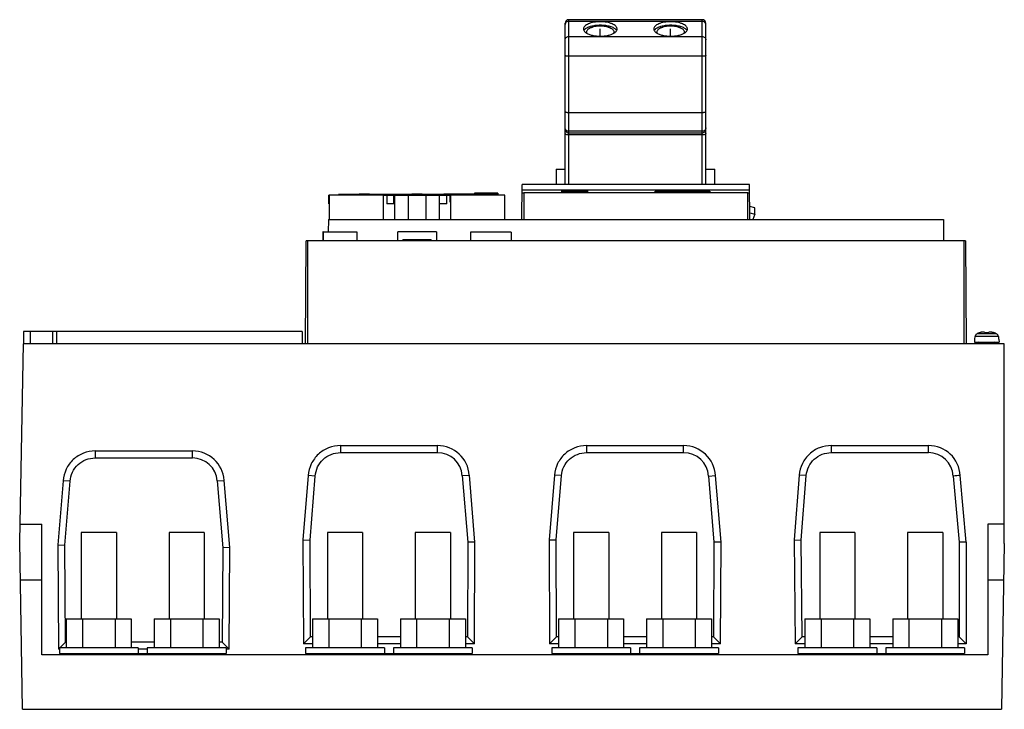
# Model space of a CAD drawing. Header units: millimetres. Extents: x 42 to 322, y 153 to 350.
import ezdxf

# ---------------------------------------------------------------- set-up
doc = ezdxf.new("R2010")
doc.units = ezdxf.units.MM
doc.header["$LTSCALE"] = 32.63007
doc.layers.get('0').update_dxf_attribs({"linetype": 'CONTINUOUS'})
doc.layers.add('INTFCLR_60015', color=7, linetype='CONTINUOUS')
doc.layers.add('INTFCLR_87', color=7, linetype='CONTINUOUS')

msp = doc.modelspace()

# ---------------------------------------------------------------- linework, layer by layer
at = {"color": 7, "linetype": 'Continuous'}
for p, q in [((196.98, 302.72), (196.98, 348.61)), ((197.98, 349.61), (197.98, 302.72)), ((235.98, 349.61), (197.98, 349.61)), ((235.98, 349.12), (197.98, 349.12)), ((235.98, 302.72), (235.98, 349.61)), ((236.98, 302.72), (236.98, 348.61)), ((197.98, 344.81), (235.98, 344.81)), ((235.98, 339.19), (197.98, 339.19)), ((197.98, 323.23), (235.98, 323.23)), ((235.98, 317.86), (197.98, 317.86)), ((197.98, 317.43), (235.98, 317.43)), ((235.98, 316.82), (197.98, 316.82)), ((194.41, 307.06), (194.41, 302.72)), ((194.41, 307.06), (196.98, 307.06)), ((236.98, 307.06), (239.56, 307.06)), ((239.56, 302.72), (239.56, 307.06)), ((184.65, 292.72), (184.74, 302.72)), ((249.45, 302.72), (184.74, 302.72)), ((249.54, 292.72), (249.45, 302.72)), ((129.8, 297.21), (129.8, 299.71)), ((129.87, 299.71), (129.8, 299.71)), ((129.87, 299.67), (129.87, 292.72)), ((145.37, 299.67), (129.87, 299.67)), ((132.5, 299.84), (132.5, 299.71)), ((162.5, 299.84), (132.5, 299.84)), ((145.37, 299.71), (148.42, 299.71)), ((145.37, 292.72), (145.37, 299.67)), ((146.3, 299.71), (146.3, 297.21)), ((148.3, 297.21), (148.3, 299.71)), ((148.45, 299.71), (148.45, 292.72)), ((148.45, 299.71), (164.37, 299.71)), ((152.42, 292.72), (152.42, 299.71)), ((157.33, 299.71), (157.33, 292.72)), ((161.3, 292.72), (161.3, 299.71)), ((162.5, 300.01), (162.5, 299.71)), ((177.8, 300.01), (162.5, 300.01)), ((163.3, 297.21), (163.3, 299.71)), ((164.3, 297.71), (164.3, 299.71)), ((164.37, 299.67), (164.37, 292.72)), ((179.87, 299.67), (164.37, 299.67)), ((171.23, 300.21), (171.23, 300.01)), ((177.83, 300.21), (171.23, 300.21)), ((177.8, 300.01), (177.8, 299.71)), ((177.83, 300.21), (177.83, 299.71)), ((179.87, 292.72), (179.87, 299.67)), ((249.47, 301.11), (184.72, 301.11)), ((185.25, 300.32), (185.25, 292.72)), ((248.94, 300.32), (185.25, 300.32)), ((196.09, 300.44), (196.09, 300.96)), ((196.09, 300.96), (203.31, 300.96)), ((203.3, 300.44), (196.09, 300.44)), ((203.31, 300.96), (203.3, 300.44)), ((222.59, 300.46), (222.59, 300.85)), ((222.59, 300.85), (238.09, 300.85)), ((238.09, 300.46), (222.59, 300.46)), ((238.09, 300.85), (238.09, 300.46)), ((248.94, 292.72), (248.94, 300.32)), ((148.3, 297.21), (146.3, 297.21)), ((163.3, 297.21), (161.3, 297.21)), ((250.95, 296.05), (249.51, 296.49)), ((249.52, 294.7), (250.95, 294.26)), ((250.95, 294.26), (250.38, 292.72)), ((250.95, 294.26), (250.95, 296.05)), ((129.65, 292.72), (129.62, 289.17)), ((129.65, 292.72), (304.54, 292.72)), ((304.54, 292.72), (304.59, 286.72)), ((128.08, 289.21), (128.08, 286.72)), ((128.17, 289.21), (128.08, 289.21)), ((128.17, 289.17), (128.17, 286.72)), ((137.87, 289.17), (128.17, 289.17)), ((137.87, 286.72), (137.87, 289.17)), ((149.37, 286.72), (149.37, 289.21)), ((160.38, 289.21), (149.37, 289.21)), ((160.38, 289.21), (160.38, 286.72)), ((170.08, 289.17), (170.08, 286.72)), ((181.68, 289.17), (170.08, 289.17)), ((181.68, 289.17), (181.68, 286.72)), ((123.13, 257.42), (123.38, 286.72)), ((310.8, 286.72), (123.38, 286.72)), ((123.7, 286.72), (123.7, 257.42)), ((150.82, 287.11), (150.82, 286.72)), ((150.82, 287.11), (158.92, 287.11)), ((158.92, 286.72), (158.92, 287.11)), ((310.48, 257.42), (310.48, 286.72)), ((310.8, 286.72), (311.05, 257.42)), ((42.97, 260.92), (42.97, 257.42)), ((122.17, 260.92), (42.97, 260.92)), ((44.87, 260.92), (44.87, 257.42)), ((51.25, 257.42), (51.25, 260.92)), ((52.37, 260.92), (52.37, 257.42)), ((122.17, 260.92), (122.17, 257.42)), ((316.27, 260.72), (316.07, 260.72)), ((316.27, 260.72), (316.27, 260.57)), ((317.67, 260.72), (317.47, 260.72)), ((317.47, 260.57), (317.47, 260.72)), ((313.44, 258.72), (313.37, 257.82)), ((313.37, 257.82), (320.38, 257.82)), ((313.5, 258.72), (313.44, 258.72)), ((313.5, 258.72), (313.56, 259.47)), ((320.18, 259.47), (313.56, 259.47)), ((319.63, 260.28), (314.11, 260.28)), ((318.87, 257.62), (314.87, 257.62)), ((314.87, 257.42), (314.87, 257.62)), ((318.87, 257.42), (318.87, 257.62)), ((320.18, 259.47), (320.25, 258.72)), ((320.3, 258.72), (320.25, 258.72)), ((320.3, 258.72), (320.38, 257.82)), ((41.87, 201.16), (42.97, 257.42)), ((321.87, 257.42), (42.97, 257.42)), ((321.87, 200.62), (321.87, 257.42)), ((63.37, 226.94), (63.37, 224.94)), ((63.37, 226.94), (90.99, 226.94)), ((90.99, 224.94), (90.99, 226.94)), ((133.06, 228.44), (133.06, 226.44)), ((133.06, 228.44), (160.68, 228.44)), ((160.68, 226.44), (160.68, 228.44)), ((203.06, 228.44), (230.68, 228.44)), ((203.06, 228.44), (203.06, 226.44)), ((230.68, 226.44), (230.68, 228.44)), ((272.68, 228.45), (300.3, 228.45)), ((272.68, 228.45), (272.68, 226.45)), ((300.3, 226.45), (300.3, 228.45)), ((63.37, 224.94), (90.99, 224.94)), ((133.06, 226.44), (160.68, 226.44)), ((203.06, 226.44), (230.68, 226.44)), ((272.68, 226.45), (300.3, 226.45)), ((54.24, 218.41), (52.74, 200.17)), ((56.24, 218.28), (54.24, 218.41)), ((98.04, 218.39), (100.04, 218.54)), ((101.61, 199.48), (100.04, 218.55)), ((123.94, 219.9), (122.43, 201.66)), ((125.94, 219.77), (123.94, 219.9)), ((124.43, 201.58), (125.94, 219.77)), ((167.74, 219.89), (169.74, 220.04)), ((167.74, 219.89), (169.31, 200.93)), ((171.31, 201.01), (169.74, 220.04)), ((193.95, 220.04), (192.43, 201.67)), ((195.94, 219.89), (193.95, 220.04)), ((194.43, 201.59), (195.94, 219.89)), ((237.75, 219.79), (239.74, 219.92)), ((237.75, 219.79), (239.31, 200.93)), ((241.31, 201.01), (239.74, 219.92)), ((263.56, 220.05), (262.13, 201.64)), ((265.56, 219.9), (263.56, 220.05)), ((264.13, 201.58), (265.56, 219.9)), ((307.36, 219.79), (309.01, 200.93)), ((311.01, 201.01), (309.36, 219.94)), ((54.74, 200.09), (56.24, 218.28)), ((98.04, 218.39), (99.61, 199.4)), ((41.97, 206.12), (48.17, 206.12)), ((48.17, 168.92), (48.17, 206.12)), ((321.87, 206.12), (317.17, 206.12)), ((317.17, 206.12), (317.17, 168.92)), ((59.37, 203.72), (59.37, 179.12)), ((69.37, 203.72), (59.37, 203.72)), ((69.37, 203.72), (69.37, 179.12)), ((84.37, 203.72), (84.37, 179.12)), ((94.37, 203.72), (84.37, 203.72)), ((94.37, 203.72), (94.37, 179.12)), ((122.43, 201.66), (122.57, 172)), ((122.43, 201.66), (124.43, 201.58)), ((129.37, 203.72), (129.37, 179.12)), ((139.37, 203.72), (129.37, 203.72)), ((139.37, 203.72), (139.37, 179.12)), ((164.37, 203.72), (154.37, 203.72)), ((154.37, 203.72), (154.37, 179.12)), ((164.37, 203.72), (164.37, 179.12)), ((192.43, 201.67), (194.43, 201.59)), ((192.43, 201.67), (192.57, 172)), ((209.37, 203.72), (199.37, 203.72)), ((199.37, 203.72), (199.37, 179.12)), ((209.37, 203.72), (209.37, 179.12)), ((234.37, 203.72), (224.37, 203.72)), ((224.37, 203.72), (224.37, 179.12)), ((234.37, 203.72), (234.37, 179.12)), ((262.13, 201.64), (264.13, 201.58)), ((262.13, 201.64), (262.41, 172)), ((279.37, 203.72), (269.37, 203.72)), ((269.37, 203.72), (269.37, 179.12)), ((279.37, 203.72), (279.37, 179.12)), ((304.37, 203.72), (294.37, 203.72)), ((294.37, 203.72), (294.37, 179.12)), ((304.37, 203.72), (304.37, 179.12)), ((42.67, 153.42), (41.87, 201.16)), ((52.74, 200.17), (52.88, 170.5)), ((52.74, 200.17), (54.74, 200.09)), ((54.87, 172.5), (54.74, 200.09)), ((99.61, 199.4), (99.49, 172.5)), ((101.61, 199.48), (99.61, 199.4)), ((101.48, 170.5), (101.61, 199.48)), ((124.56, 174), (124.43, 201.58)), ((169.31, 200.93), (169.18, 174)), ((171.31, 201.01), (169.31, 200.93)), ((171.17, 172), (171.31, 201.01)), ((194.56, 174), (194.43, 201.59)), ((239.31, 200.93), (239.18, 174)), ((241.31, 201.01), (239.31, 200.93)), ((241.17, 172), (241.31, 201.01)), ((264.39, 174), (264.13, 201.58)), ((311.01, 201.01), (309.01, 200.93)), ((309.01, 200.93), (309.01, 174)), ((311.01, 201.01), (311.01, 172)), ((321.87, 200.62), (321.07, 153.42)), ((48.17, 190.12), (42.06, 190.12)), ((321.7, 190.12), (317.17, 190.12)), ((55.13, 179.12), (55.13, 170.92)), ((55.13, 179.12), (73.61, 179.12)), ((59.75, 179.12), (59.75, 170.92)), ((68.99, 179.12), (68.99, 170.92)), ((73.61, 179.12), (73.61, 170.92)), ((80.14, 179.12), (80.14, 170.92)), ((80.14, 179.12), (98.61, 179.12)), ((84.75, 179.12), (84.75, 170.92)), ((93.99, 179.12), (93.99, 170.92)), ((98.61, 179.12), (98.61, 170.92)), ((125.13, 179.12), (143.61, 179.12)), ((125.13, 179.12), (125.13, 170.92)), ((129.75, 179.12), (129.75, 170.92)), ((138.99, 179.12), (138.99, 170.92)), ((143.61, 179.12), (143.61, 170.92)), ((150.14, 179.12), (168.61, 179.12)), ((150.14, 179.12), (150.14, 170.92)), ((154.75, 179.12), (154.75, 170.92)), ((163.99, 179.12), (163.99, 170.92)), ((168.61, 179.12), (168.61, 170.92)), ((195.14, 179.12), (213.61, 179.12)), ((195.14, 179.12), (195.14, 170.92)), ((199.76, 179.12), (199.76, 170.92)), ((209, 179.12), (209, 170.92)), ((213.61, 179.12), (213.61, 170.92)), ((220.14, 179.12), (238.62, 179.12)), ((220.14, 179.12), (220.14, 170.92)), ((224.76, 179.12), (224.76, 170.92)), ((234, 179.12), (234, 170.92)), ((238.62, 179.12), (238.62, 170.92)), ((265.14, 179.12), (283.62, 179.12)), ((265.14, 179.12), (265.14, 170.92)), ((269.76, 179.12), (269.76, 170.92)), ((279, 179.12), (279, 170.92)), ((283.62, 179.12), (283.62, 170.92)), ((290.14, 179.12), (308.62, 179.12)), ((290.14, 179.12), (290.14, 170.92)), ((294.76, 179.12), (294.76, 170.92)), ((304, 179.12), (304, 170.92)), ((308.62, 179.12), (308.62, 170.92)), ((122.57, 172), (124.56, 174)), ((125.13, 174), (124.56, 174)), ((150.14, 174), (143.61, 174)), ((169.18, 174), (168.61, 174)), ((171.17, 172), (169.18, 174)), ((192.57, 172), (194.56, 174)), ((195.14, 174), (194.56, 174)), ((220.14, 174), (213.61, 174)), ((239.18, 174), (238.62, 174)), ((241.17, 172), (239.18, 174)), ((262.41, 172), (264.39, 174)), ((265.14, 174), (264.39, 174)), ((290.14, 174), (283.62, 174)), ((309.01, 174), (308.62, 174)), ((311.01, 172), (309.01, 174)), ((53.16, 170.92), (53.16, 169.32)), ((75.58, 170.92), (53.16, 170.92)), ((53.29, 170.92), (54.87, 172.5)), ((55.13, 172.5), (54.87, 172.5)), ((80.14, 172.5), (73.61, 172.5)), ((75.58, 170.92), (75.58, 169.32)), ((78.16, 170.92), (78.16, 169.32)), ((100.58, 170.92), (78.16, 170.92)), ((99.49, 172.5), (98.61, 172.5)), ((101.48, 170.5), (99.49, 172.5)), ((100.58, 170.92), (100.58, 169.32)), ((125.13, 172), (122.57, 172)), ((145.58, 170.92), (123.16, 170.92)), ((123.16, 170.92), (123.16, 169.32)), ((150.14, 172), (143.61, 172)), ((145.58, 170.92), (145.58, 169.32)), ((170.58, 170.92), (148.16, 170.92)), ((148.16, 170.92), (148.16, 169.32)), ((171.17, 172), (168.61, 172)), ((170.58, 170.92), (170.58, 169.32)), ((195.14, 172), (192.57, 172)), ((215.58, 170.92), (193.16, 170.92)), ((193.16, 170.92), (193.16, 169.32)), ((220.14, 172), (213.61, 172)), ((215.58, 170.92), (215.58, 169.32)), ((240.58, 170.92), (218.16, 170.92)), ((218.16, 170.92), (218.16, 169.32)), ((241.17, 172), (238.62, 172)), ((240.58, 170.92), (240.58, 169.32)), ((265.14, 172), (262.41, 172)), ((285.58, 170.92), (263.16, 170.92)), ((263.16, 170.92), (263.16, 169.32)), ((290.14, 172), (283.62, 172)), ((285.58, 170.92), (285.58, 169.32)), ((310.58, 170.92), (288.16, 170.92)), ((288.16, 170.92), (288.16, 169.32)), ((311.01, 172), (308.62, 172)), ((310.58, 170.92), (310.58, 169.32)), ((317.17, 168.92), (48.17, 168.92)), ((52.88, 170.5), (53.16, 170.79)), ((53.16, 170.5), (52.88, 170.5)), ((53.16, 169.32), (100.58, 169.32)), ((54.87, 168.92), (54.87, 169.32)), ((55.87, 169.32), (55.87, 168.92)), ((78.16, 170.5), (75.58, 170.5)), ((93.66, 168.92), (93.66, 169.32)), ((94.37, 169.32), (94.37, 168.92)), ((98.58, 168.92), (98.58, 169.32)), ((98.87, 169.32), (98.87, 168.92)), ((101.48, 170.5), (100.58, 170.5)), ((123.16, 169.32), (170.58, 169.32)), ((124.87, 168.92), (124.87, 169.32)), ((125.87, 169.32), (125.87, 168.92)), ((163.66, 168.92), (163.66, 169.32)), ((164.37, 169.32), (164.37, 168.92)), ((168.58, 168.92), (168.58, 169.32)), ((168.87, 169.32), (168.87, 168.92)), ((193.16, 169.32), (240.58, 169.32)), ((194.87, 168.92), (194.87, 169.32)), ((195.87, 169.32), (195.87, 168.92)), ((233.66, 168.92), (233.66, 169.32)), ((234.37, 169.32), (234.37, 168.92)), ((238.58, 168.92), (238.58, 169.32)), ((238.87, 169.32), (238.87, 168.92)), ((263.16, 169.32), (310.58, 169.32)), ((264.87, 168.92), (264.87, 169.32)), ((265.87, 169.32), (265.87, 168.92)), ((303.66, 168.92), (303.66, 169.32)), ((304.37, 169.32), (304.37, 168.92)), ((308.58, 168.92), (308.58, 169.32)), ((308.87, 169.32), (308.87, 168.92)), ((42.67, 153.42), (321.07, 153.42))]:
    msp.add_line(p, q, dxfattribs=at)
for centre, radius, start, end in [((197.98, 348.61), 1, 90, 180), ((235.98, 348.61), 1, 0, 90), ((139.88, 266.07), 33.9, 85.0021, 94.9979), ((154.88, 266.07), 33.9, 85.0021, 94.9979), ((315.93, 256.64), 4.07, 109.6057, 112.7297), ((315.95, 256.6), 4.11, 105.4458, 109.602), ((315.96, 256.54), 4.17, 101.9288, 105.444), ((315.98, 256.46), 4.25, 99.6352, 101.9302), ((315.99, 256.39), 4.33, 98.0833, 99.636), ((316, 256.33), 4.39, 97.3604, 98.0852), ((316.02, 256.14), 4.58, 93.6456, 97.3347), ((316.05, 255.78), 4.94, 92.2907, 93.6639), ((316.06, 255.41), 5.31, 91.0066, 92.2881), ((316.07, 254.84), 5.87, 89.9903, 91.0062), ((316.07, 254.84), 5.87, 89.9903, 91.0063), ((317.68, 254.85), 5.87, 88.9878, 90.0098), ((317.68, 254.85), 5.87, 88.9878, 90.0098), ((317.69, 255.43), 5.29, 87.6057, 88.9887), ((317.7, 255.79), 4.92, 86.3078, 87.6009), ((317.72, 256.14), 4.57, 82.611, 86.3272), ((317.75, 256.33), 4.38, 81.8394, 82.5851), ((317.76, 256.39), 4.32, 80.2965, 81.8412), ((317.77, 256.47), 4.25, 78.0151, 80.2973), ((317.78, 256.54), 4.17, 74.4712, 78.0165), ((317.8, 256.6), 4.11, 70.3018, 74.4693), ((317.81, 256.64), 4.07, 67.2236, 70.2981), ((314.55, 259.39), 0.986, 155.208, 174.9169), ((314.55, 259.38), 0.996, 145.4526, 155.2054), ((314.56, 259.38), 1, 135.9299, 145.4343), ((314.57, 259.37), 1.01, 116.5538, 135.8915), ((315.93, 256.66), 4.04, 112.7305, 116.5909), ((314.67, 257.62), 0.2, 0, 90), ((319.07, 257.62), 0.2, 90, 180), ((317.82, 256.66), 4.04, 63.4091, 67.2229), ((319.18, 259.37), 1.01, 44.1085, 63.4462), ((319.19, 259.38), 1, 34.5657, 44.0701), ((319.19, 259.38), 0.996, 24.7946, 34.5474), ((319.2, 259.39), 0.986, 5.0831, 24.792), ((90.99, 217.87), 9.07, 4.285, 90.0262), ((160.69, 219.36), 9.07, 4.2992, 90.0384), ((230.69, 219.36), 9.07, 3.5178, 90.0233), ((300.3, 219.38), 9.07, 3.5246, 90.0275), ((90.99, 217.87), 7.07, 4.2544, 90.0314), ((160.69, 219.36), 7.07, 4.2712, 90.0459), ((230.69, 219.36), 7.07, 3.4587, 90.0468), ((300.3, 219.38), 7.07, 3.3362, 90.034)]:
    msp.add_arc(centre, radius, start, end, dxfattribs=at)
for centre, start_param, end_param in [((185.25, 300.36), 3.140982, 4.712389), ((248.94, 300.36), -1.570796, 0.00061)]:
    msp.add_ellipse(centre, major_axis=(0.533, 0), ratio=0.069927, start_param=start_param, end_param=end_param, dxfattribs=at)
for points, knots in [([(197.06, 348.58), (197.05, 348.55), (197, 348.44), (196.98, 348.31), (196.98, 348.22)], [0, 0, 0, 0, 0.252865, 1, 1, 1, 1]), ([(197.98, 349.12), (197.79, 349.12), (197.41, 349.03), (197.14, 348.74), (197.06, 348.58)], [0, 0, 0, 0, 0.512432, 1, 1, 1, 1]), ([(211.75, 346.96), (211.75, 347.1), (211.68, 347.4), (211.38, 347.79), (210.93, 348.14), (210.45, 348.38), (210, 348.56), (209.49, 348.72), (208.79, 348.88), (207.9, 348.99), (206.98, 349.03), (206.06, 348.99), (205.17, 348.88), (204.47, 348.72), (203.96, 348.56), (203.51, 348.38), (203.03, 348.14), (202.58, 347.79), (202.28, 347.4), (202.21, 347.1), (202.21, 346.96)], [0, 0, 0, 0, 0.036896, 0.079231, 0.130072, 0.190256, 0.223707, 0.259168, 0.335206, 0.416296, 0.499992, 0.583688, 0.664779, 0.740818, 0.776281, 0.809735, 0.869922, 0.920767, 0.963103, 1, 1, 1, 1]), ([(202.49, 346.76), (202.68, 346.98), (203.25, 347.39), (204.29, 347.79), (205.58, 348.05), (206.98, 348.14), (208.39, 348.05), (209.67, 347.79), (210.72, 347.38), (211.28, 346.98), (211.47, 346.75)], [0, 0, 0, 0, 0.092466, 0.210815, 0.349843, 0.500105, 0.650348, 0.789328, 0.907609, 1, 1, 1, 1]), ([(210.91, 346.06), (210.91, 346.17), (210.85, 346.42), (210.61, 346.74), (210.23, 347.03), (209.84, 347.23), (209.47, 347.37), (209.05, 347.51), (208.47, 347.64), (207.74, 347.73), (206.98, 347.76), (206.22, 347.73), (205.49, 347.64), (204.92, 347.51), (204.49, 347.37), (204.12, 347.23), (203.73, 347.03), (203.36, 346.74), (203.11, 346.42), (203.05, 346.17), (203.05, 346.06)], [0, 0, 0, 0, 0.036892, 0.079232, 0.13007, 0.190254, 0.223708, 0.25917, 0.335207, 0.416295, 0.49999, 0.583686, 0.664774, 0.740814, 0.776278, 0.809734, 0.869923, 0.920765, 0.963108, 1, 1, 1, 1]), ([(231.75, 346.96), (231.75, 347.1), (231.68, 347.4), (231.38, 347.79), (230.93, 348.14), (230.45, 348.38), (230, 348.56), (229.49, 348.72), (228.79, 348.88), (227.9, 348.99), (226.98, 349.03), (226.06, 348.99), (225.17, 348.88), (224.47, 348.72), (223.96, 348.56), (223.51, 348.38), (223.03, 348.14), (222.58, 347.79), (222.28, 347.4), (222.21, 347.1), (222.21, 346.96)], [0, 0, 0, 0, 0.036896, 0.079231, 0.130072, 0.190256, 0.223707, 0.259168, 0.335206, 0.416296, 0.499992, 0.583688, 0.664779, 0.740818, 0.776281, 0.809735, 0.869922, 0.920767, 0.963103, 1, 1, 1, 1]), ([(222.49, 346.76), (222.68, 346.98), (223.25, 347.39), (224.29, 347.79), (225.58, 348.05), (226.98, 348.14), (228.39, 348.05), (229.67, 347.79), (230.72, 347.38), (231.28, 346.98), (231.47, 346.75)], [0, 0, 0, 0, 0.092466, 0.210815, 0.349843, 0.500105, 0.650348, 0.789328, 0.907609, 1, 1, 1, 1]), ([(230.91, 346.06), (230.91, 346.17), (230.85, 346.42), (230.61, 346.74), (230.23, 347.03), (229.84, 347.23), (229.47, 347.37), (229.05, 347.51), (228.47, 347.64), (227.74, 347.73), (226.98, 347.76), (226.22, 347.73), (225.49, 347.64), (224.92, 347.51), (224.49, 347.37), (224.12, 347.23), (223.73, 347.03), (223.36, 346.74), (223.11, 346.42), (223.05, 346.17), (223.05, 346.06)], [0, 0, 0, 0, 0.036892, 0.079232, 0.13007, 0.190254, 0.223708, 0.25917, 0.335207, 0.416295, 0.49999, 0.583686, 0.664774, 0.740814, 0.776278, 0.809734, 0.869923, 0.920765, 0.963108, 1, 1, 1, 1]), ([(236.9, 348.58), (236.82, 348.74), (236.55, 349.03), (236.17, 349.12), (235.98, 349.12)], [0, 0, 0, 0, 0.487568, 1, 1, 1, 1]), ([(236.98, 348.22), (236.98, 348.31), (236.96, 348.44), (236.91, 348.55), (236.9, 348.58)], [0, 0, 0, 0, 0.747135, 1, 1, 1, 1]), ([(196.98, 343.9), (196.98, 344.02), (197.03, 344.26), (197.26, 344.56), (197.59, 344.76), (197.85, 344.81), (197.98, 344.81)], [0, 0, 0, 0, 0.23812, 0.483328, 0.738288, 1, 1, 1, 1]), ([(202.21, 346.96), (202.21, 346.87), (202.24, 346.67), (202.39, 346.39), (202.62, 346.12), (202.81, 345.96), (202.92, 345.89)], [0, 0, 0, 0, 0.213897, 0.444678, 0.704357, 1, 1, 1, 1]), ([(202.33, 346.53), (202.35, 346.54), (202.39, 346.63), (202.45, 346.7), (202.49, 346.76)], [0, 0, 0, 0, 0.240744, 1, 1, 1, 1]), ([(202.92, 345.89), (203.15, 345.72), (203.72, 345.44), (204.69, 345.14), (205.8, 344.95), (206.98, 344.89), (208.16, 344.95), (209.27, 345.14), (210.24, 345.44), (210.81, 345.72), (211.04, 345.89)], [0, 0, 0, 0, 0.101934, 0.222765, 0.35764, 0.499938, 0.642244, 0.777143, 0.898016, 1, 1, 1, 1]), ([(203.05, 346.06), (203.05, 346.04), (203.06, 345.94), (203.08, 345.84), (203.11, 345.77)], [0, 0, 0, 0, 0.245339, 1, 1, 1, 1]), ([(210.85, 345.77), (210.86, 345.8), (210.9, 345.89), (210.91, 345.99), (210.91, 346.06)], [0, 0, 0, 0, 0.2576, 1, 1, 1, 1]), ([(211.04, 345.89), (211.15, 345.96), (211.34, 346.12), (211.57, 346.39), (211.72, 346.67), (211.75, 346.87), (211.75, 346.96)], [0, 0, 0, 0, 0.295703, 0.555403, 0.786159, 1, 1, 1, 1]), ([(211.47, 346.75), (211.49, 346.74), (211.54, 346.66), (211.59, 346.59), (211.63, 346.53)], [0, 0, 0, 0, 0.259895, 1, 1, 1, 1]), ([(222.21, 346.96), (222.21, 346.87), (222.24, 346.67), (222.39, 346.39), (222.62, 346.12), (222.81, 345.96), (222.92, 345.89)], [0, 0, 0, 0, 0.213897, 0.444678, 0.704357, 1, 1, 1, 1]), ([(222.33, 346.53), (222.35, 346.54), (222.39, 346.63), (222.45, 346.7), (222.49, 346.76)], [0, 0, 0, 0, 0.240744, 1, 1, 1, 1]), ([(222.92, 345.89), (223.15, 345.72), (223.72, 345.44), (224.69, 345.14), (225.8, 344.95), (226.98, 344.89), (228.16, 344.95), (229.27, 345.14), (230.24, 345.44), (230.81, 345.72), (231.04, 345.89)], [0, 0, 0, 0, 0.101934, 0.222765, 0.35764, 0.499938, 0.642244, 0.777143, 0.898016, 1, 1, 1, 1]), ([(223.05, 346.06), (223.05, 346.04), (223.06, 345.94), (223.08, 345.84), (223.11, 345.77)], [0, 0, 0, 0, 0.245339, 1, 1, 1, 1]), ([(230.85, 345.77), (230.86, 345.8), (230.9, 345.89), (230.91, 345.99), (230.91, 346.06)], [0, 0, 0, 0, 0.2576, 1, 1, 1, 1]), ([(231.04, 345.89), (231.15, 345.96), (231.34, 346.12), (231.57, 346.39), (231.72, 346.67), (231.75, 346.87), (231.75, 346.96)], [0, 0, 0, 0, 0.295703, 0.555403, 0.786159, 1, 1, 1, 1]), ([(231.47, 346.75), (231.49, 346.74), (231.54, 346.66), (231.59, 346.59), (231.63, 346.53)], [0, 0, 0, 0, 0.259895, 1, 1, 1, 1]), ([(235.98, 344.81), (236.11, 344.81), (236.37, 344.76), (236.7, 344.56), (236.93, 344.26), (236.98, 344.02), (236.98, 343.9)], [0, 0, 0, 0, 0.261712, 0.516672, 0.76188, 1, 1, 1, 1]), ([(197.98, 339.19), (197.85, 339.19), (197.67, 339.2), (197.43, 339.22), (197.28, 339.25), (197.16, 339.28), (197.06, 339.32), (196.98, 339.37), (196.98, 339.41)], [0, 0, 0, 0, 0.363678, 0.528905, 0.67505, 0.797311, 0.892181, 1, 1, 1, 1]), ([(236.98, 339.41), (236.98, 339.37), (236.91, 339.32), (236.81, 339.28), (236.68, 339.25), (236.53, 339.22), (236.29, 339.2), (236.11, 339.19), (235.98, 339.19)], [0, 0, 0, 0, 0.107819, 0.202689, 0.32495, 0.471095, 0.636322, 1, 1, 1, 1]), ([(196.98, 323.45), (196.98, 323.41), (197.06, 323.36), (197.16, 323.32), (197.28, 323.29), (197.43, 323.26), (197.67, 323.24), (197.85, 323.23), (197.98, 323.23)], [0, 0, 0, 0, 0.107819, 0.202689, 0.32495, 0.471095, 0.636322, 1, 1, 1, 1]), ([(235.98, 323.23), (236.11, 323.23), (236.29, 323.24), (236.53, 323.26), (236.68, 323.29), (236.81, 323.32), (236.91, 323.36), (236.98, 323.41), (236.98, 323.45)], [0, 0, 0, 0, 0.363678, 0.528905, 0.67505, 0.797311, 0.892181, 1, 1, 1, 1]), ([(197.98, 317.86), (197.85, 317.86), (197.59, 317.91), (197.26, 318.13), (197.03, 318.45), (196.98, 318.71), (196.98, 318.84)], [0, 0, 0, 0, 0.251442, 0.501997, 0.751383, 1, 1, 1, 1]), ([(196.98, 318.42), (196.98, 318.29), (197.03, 318.03), (197.26, 317.7), (197.59, 317.48), (197.85, 317.43), (197.98, 317.43)], [0, 0, 0, 0, 0.248617, 0.498003, 0.748558, 1, 1, 1, 1]), ([(197.98, 316.82), (197.85, 316.82), (197.61, 316.84), (197.33, 316.9), (197.15, 316.99), (197.04, 317.06), (196.98, 317.15), (196.98, 317.2)], [0, 0, 0, 0, 0.338829, 0.634226, 0.755199, 0.855236, 1, 1, 1, 1]), ([(236.98, 318.84), (236.98, 318.71), (236.93, 318.45), (236.71, 318.13), (236.37, 317.91), (236.11, 317.86), (235.98, 317.86)], [0, 0, 0, 0, 0.248617, 0.498003, 0.748558, 1, 1, 1, 1]), ([(235.98, 317.43), (236.11, 317.43), (236.37, 317.48), (236.71, 317.7), (236.93, 318.03), (236.98, 318.29), (236.98, 318.42)], [0, 0, 0, 0, 0.251442, 0.501997, 0.751383, 1, 1, 1, 1]), ([(236.98, 317.2), (236.98, 317.15), (236.92, 317.06), (236.81, 316.99), (236.63, 316.9), (236.35, 316.84), (236.11, 316.82), (235.98, 316.82)], [0, 0, 0, 0, 0.144764, 0.244801, 0.365774, 0.661171, 1, 1, 1, 1]), ([(316.27, 260.57), (316.47, 260.58), (316.87, 260.6), (317.27, 260.58), (317.47, 260.57)], [0, 0, 0, 0, 0.5, 1, 1, 1, 1]), ([(63.37, 226.94), (62.23, 226.94), (59.92, 226.51), (56.96, 224.64), (54.89, 221.82), (54.31, 219.55), (54.24, 218.41)], [0, 0, 0, 0, 0.250045, 0.500038, 0.750019, 1, 1, 1, 1]), ([(133.06, 228.44), (131.92, 228.44), (129.62, 228), (126.66, 226.14), (124.59, 223.31), (124.01, 221.04), (123.94, 219.9)], [0, 0, 0, 0, 0.250045, 0.500038, 0.750019, 1, 1, 1, 1]), ([(203.06, 228.44), (201.93, 228.44), (199.65, 228.01), (196.71, 226.18), (194.64, 223.41), (194.03, 221.17), (193.95, 220.04)], [0, 0, 0, 0, 0.250043, 0.500035, 0.750016, 1, 1, 1, 1]), ([(272.68, 228.45), (271.55, 228.45), (269.27, 228.03), (266.33, 226.2), (264.25, 223.42), (263.65, 221.18), (263.56, 220.05)], [0, 0, 0, 0, 0.250043, 0.500035, 0.750015, 1, 1, 1, 1]), ([(56.24, 218.28), (56.29, 219.17), (56.74, 220.94), (58.36, 223.15), (60.68, 224.6), (62.48, 224.94), (63.37, 224.94)], [0, 0, 0, 0, 0.249978, 0.499948, 0.749938, 1, 1, 1, 1]), ([(125.94, 219.77), (125.99, 220.66), (126.44, 222.44), (128.06, 224.64), (130.37, 226.1), (132.17, 226.44), (133.06, 226.44)], [0, 0, 0, 0, 0.249978, 0.499948, 0.749938, 1, 1, 1, 1]), ([(195.94, 219.89), (196.01, 220.77), (196.48, 222.52), (198.1, 224.68), (200.4, 226.11), (202.18, 226.44), (203.06, 226.44)], [0, 0, 0, 0, 0.249993, 0.499949, 0.749925, 1, 1, 1, 1]), ([(265.56, 219.9), (265.62, 220.78), (266.1, 222.53), (267.72, 224.69), (270.02, 226.12), (271.8, 226.45), (272.68, 226.45)], [0, 0, 0, 0, 0.249993, 0.499949, 0.749925, 1, 1, 1, 1])]:
    msp.add_open_spline(points, degree=3, knots=knots, dxfattribs=at)
msp.add_open_spline([(309.36, 219.93), (308.69, 219.9), (308.03, 219.83), (307.36, 219.79)], degree=3, dxfattribs=at)
at = {"layer": 'INTFCLR_60015', "color": 254, "linetype": 'Continuous', "true_color": 0xf0ebaf}
for p, q in [((206.98, 344.93), (206.98, 346.96)), ((226.98, 344.93), (226.98, 346.96))]:
    msp.add_line(p, q, dxfattribs=at)
at = {"layer": 'INTFCLR_87', "color": 254, "linetype": 'Continuous', "true_color": 0xf0ebaf}
msp.add_line((316.87, 260.59), (316.87, 260.72), dxfattribs=at)

doc.saveas('drawing.dxf')
